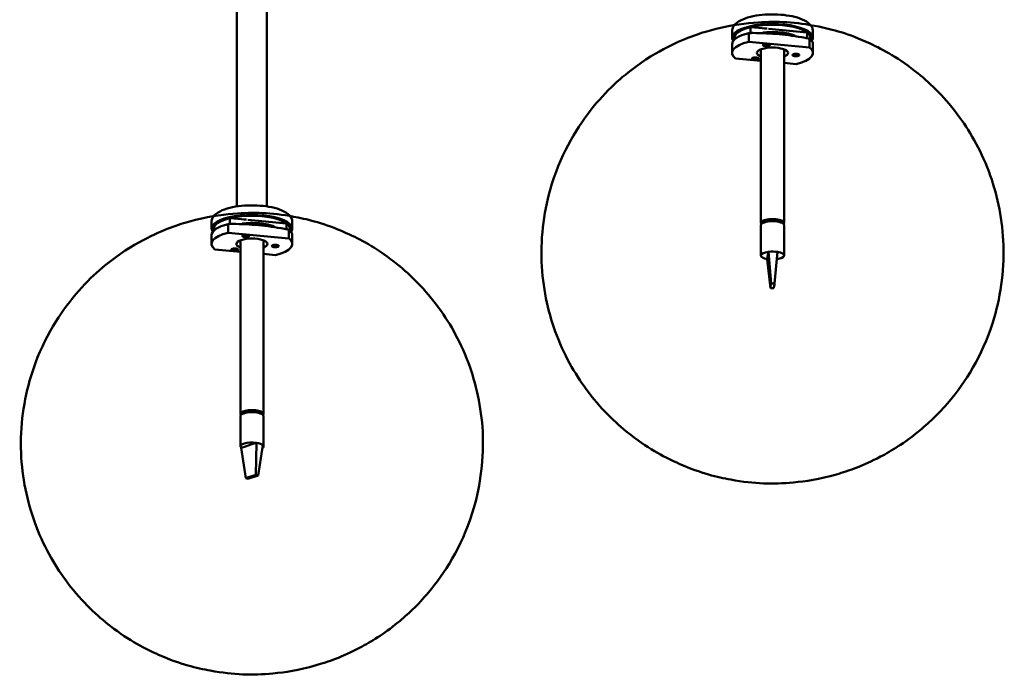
# Model space of a CAD drawing. Header units: millimetres. Extents: x 529 to 5146, y 983 to 3287.
# Tile 8 of 13: x 3882 to 4309, y 1891 to 2176. Entities that reach past the tile are written whole.
import ezdxf

# ---------------------------------------------------------------- set-up
doc = ezdxf.new("R2010")
doc.units = ezdxf.units.MM
doc.header["$LTSCALE"] = 18
doc.layers.add('Widoczne (ISO)', color=7, linetype='Continuous', lineweight=50)

msp = doc.modelspace()

# ---------------------------------------------------------------- linework, layer by layer
at = {"layer": 'Widoczne (ISO)'}
for p, q in [((3976.05, 2094.57), (3976.05, 2233.59)), ((3989.05, 2094.57), (3989.05, 2233.59)), ((4198.56, 2169.77), (4198.56, 2172.34)), ((4205.27, 2171.71), (4198.56, 2172.34)), ((4223.12, 2170.04), (4206.28, 2171.62)), ((4190.58, 2167.73), (4190.58, 2170.55)), ((4191.58, 2167.73), (4191.58, 2167.85)), ((4191.58, 2166.9), (4191.58, 2167.73)), ((4197.84, 2166), (4197.84, 2169.76)), ((4223.12, 2167.51), (4223.12, 2170.04)), ((4224.1, 2167.31), (4224.1, 2163.55)), ((4224.58, 2167.73), (4224.58, 2167.85)), ((4224.58, 2166.9), (4224.58, 2167.73)), ((4225.58, 2167.73), (4225.58, 2170.55)), ((4190.58, 2161.15), (4190.58, 2164.91)), ((4224.1, 2163.55), (4197.84, 2166)), ((4204.29, 2164.47), (4204.01, 2164.72)), ((4206.52, 2164.47), (4206.8, 2164.72)), ((4225.58, 2161.15), (4225.58, 2164.91)), ((4192.05, 2158.75), (4203.08, 2157.72)), ((4199.5, 2158.47), (4199.22, 2158.72)), ((4201.73, 2158.47), (4202.01, 2158.72)), ((4203.08, 2162.7), (4203.08, 2087.38)), ((4213.08, 2162.7), (4213.08, 2087.38)), ((4217.09, 2160.05), (4216.81, 2160.3)), ((4219.32, 2160.05), (4219.6, 2160.3)), ((4213.08, 2156.78), (4218.31, 2156.29)), ((3965.05, 2084.92), (3965.05, 2087.74)), ((3972.32, 2083.19), (3972.32, 2086.95)), ((3973.04, 2086.96), (3973.04, 2089.53)), ((3979.75, 2088.9), (3973.04, 2089.53)), ((3997.59, 2087.23), (3980.75, 2088.81)), ((3997.59, 2084.7), (3997.59, 2087.23)), ((4000.05, 2084.92), (4000.05, 2087.74)), ((4203.08, 2086.44), (4203.08, 2073.29)), ((4204.81, 2088.31), (4203.83, 2087.39)), ((4203.83, 2087.39), (4203.83, 2087.34)), ((4203.83, 2087.34), (4203.83, 2087.38)), ((4204.81, 2087.74), (4204.81, 2088.31)), ((4208.1, 2088.84), (4208.1, 2088.15)), ((4210.79, 2088.5), (4208.1, 2088.84)), ((4210.79, 2087.88), (4210.79, 2088.5)), ((4212.33, 2087.34), (4212.33, 2087.38)), ((4213.08, 2086.44), (4213.08, 2073.29)), ((3965.05, 2078.34), (3965.05, 2082.1)), ((3966.05, 2084.92), (3966.05, 2085.04)), ((3966.05, 2084.09), (3966.05, 2084.92)), ((3998.58, 2080.74), (3972.32, 2083.19)), ((3978.77, 2081.66), (3978.48, 2081.91)), ((3980.99, 2081.66), (3981.28, 2081.91)), ((3998.58, 2084.5), (3998.58, 2080.74)), ((3999.05, 2084.92), (3999.05, 2085.04)), ((3999.05, 2084.09), (3999.05, 2084.92)), ((4000.05, 2078.34), (4000.05, 2082.1)), ((3977.55, 2079.89), (3977.55, 2004.57)), ((3987.55, 2079.89), (3987.55, 2004.57)), ((3991.57, 2077.24), (3991.28, 2077.5)), ((3993.79, 2077.24), (3994.08, 2077.5)), ((3966.52, 2075.94), (3977.55, 2074.91)), ((3973.98, 2075.66), (3973.69, 2075.91)), ((3976.2, 2075.66), (3976.49, 2075.91)), ((3987.55, 2073.97), (3992.78, 2073.48)), ((4205.98, 2072.67), (4206.18, 2073.97)), ((4206.18, 2073.97), (4206.31, 2074.89)), ((4207.48, 2061.17), (4206.31, 2074.89)), ((4208.98, 2061.14), (4210.31, 2074.82)), ((4205.84, 2071.76), (4205.98, 2072.67)), ((4207.17, 2059.12), (4205.84, 2071.76)), ((4207.42, 2060.79), (4207.23, 2059.5)), ((4207.48, 2061.17), (4207.42, 2060.79)), ((4208.98, 2061.14), (4207.48, 2061.17)), ((4208.73, 2059.47), (4208.92, 2060.77)), ((4208.92, 2060.77), (4208.98, 2061.14)), ((4207.23, 2059.5), (4207.17, 2059.12)), ((4207.17, 2059.12), (4208.67, 2059.09)), ((4208.67, 2059.09), (4208.73, 2059.47)), ((3979.28, 2005.5), (3978.3, 2004.58)), ((3979.28, 2004.93), (3979.28, 2005.5)), ((3982.57, 2006.03), (3982.57, 2005.34)), ((3985.27, 2005.69), (3982.57, 2006.03)), ((3985.27, 2005.07), (3985.27, 2005.69)), ((3977.55, 2003.63), (3977.55, 1990.48)), ((3978.3, 2004.58), (3978.3, 2004.53)), ((3978.3, 2004.53), (3978.3, 2004.57)), ((3986.8, 2004.53), (3986.8, 2004.57)), ((3987.55, 2003.63), (3987.55, 1990.48)), ((3977.83, 1989.91), (3979.8, 1990.53)), ((3979.84, 1976.81), (3977.83, 1989.91)), ((3979.8, 1990.53), (3982.57, 1991.42)), ((3982.57, 1991.42), (3984.53, 1992.05)), ((3984.23, 1978.21), (3984.53, 1992.05)), ((3985.25, 1977.84), (3987.26, 1991.05)), ((3980.65, 1977.07), (3979.84, 1976.81)), ((3979.84, 1976.81), (3980.87, 1976.43)), ((3983.43, 1977.95), (3980.65, 1977.07)), ((3980.87, 1976.43), (3981.67, 1976.69)), ((3981.67, 1976.69), (3984.45, 1977.58)), ((3984.23, 1978.21), (3983.43, 1977.95)), ((3985.25, 1977.84), (3984.23, 1978.21)), ((3984.45, 1977.58), (3985.25, 1977.84))]:
    msp.add_line(p, q, dxfattribs=at)
for centre, major_axis, start_param, end_param in [((4208.08, 2167.73), (-17.5, 0), 2.903862, 6.520916), ((4208.08, 2167.73), (-16.5, 0), 3.141593, 6.283185), ((4208.08, 2167.73), (-16.5, 0), 5.326855, 6.283185), ((4204.59, 2170.75), (-3, 0), 4.333011, 4.716208), ((4208.08, 2164.91), (-17.5, 0), 5.336915, 6.283185), ((4208.08, 2167.73), (16.5, 0), 0, 0.42322), ((4208.08, 2164.91), (17.5, 0), 0, 0.41316), ((4208.08, 2161.15), (-17.5, 0), 5.336915, 6.696345), ((4208.08, 2161.15), (-6.75, 0), 2.404969, 7.019809), ((4205.41, 2164.91), (-1.5, 0), 0.284834, 0.3724), ((4205.41, 2164.91), (1.5, 0), 5.910786, 5.998351), ((4208.08, 2161.15), (17.5, 0), 5.336915, 6.696345), ((4200.62, 2158.91), (-1.5, 0), 0.284834, 0.3724), ((4200.62, 2158.91), (1.5, 0), 5.910786, 5.998351), ((4218.2, 2160.49), (-1.5, 0), 0.284834, 0.3724), ((4218.2, 2160.49), (1.5, 0), 5.910786, 5.998351), ((3982.55, 2084.92), (-17.5, 0), 2.903862, 6.520916), ((3982.55, 2084.92), (-16.5, 0), 3.141593, 6.283185), ((3982.55, 2082.1), (-17.5, 0), 5.336915, 6.283185), ((3982.55, 2084.92), (-16.5, 0), 5.326855, 6.283185), ((3979.07, 2087.94), (-3, 0), 4.333011, 4.716208), ((3982.55, 2084.92), (16.5, 0), 0, 0.42322), ((4208.08, 2087.38), (5, 0), 6.004858, 9.703105), ((4208.08, 2086.44), (-5, 0), 3.141593, 6.283185), ((4208.08, 2087.38), (-4.25, 0), 6.27815, 6.283185), ((4208.08, 2087.38), (4.25, 0), 1.565761, 2.447155), ((4208.08, 2087.38), (4.25, 0), 0, 0.876359), ((3982.55, 2078.34), (-17.5, 0), 5.336915, 6.696345), ((3979.88, 2082.1), (-1.5, 0), 0.284834, 0.3724), ((3979.88, 2082.1), (1.5, 0), 5.910786, 5.998351), ((3982.55, 2082.1), (17.5, 0), 0, 0.41316), ((3982.55, 2078.34), (-6.75, 0), 2.404969, 7.019809), ((3992.68, 2077.68), (-1.5, 0), 0.284834, 0.3724), ((3982.55, 2078.34), (17.5, 0), 5.336915, 6.696345), ((3992.68, 2077.68), (1.5, 0), 5.910786, 5.998351), ((3975.09, 2076.1), (-1.5, 0), 0.284834, 0.3724), ((3975.09, 2076.1), (1.5, 0), 5.910786, 5.998351), ((4208.08, 2073.29), (-5, 0), 5.072356, 7.390915), ((4208.08, 2073.29), (-5, 0), 4.249323, 5.072356), ((4208.08, 2073.29), (5, 0), 5.108954, 7.390915), ((3982.55, 2004.57), (5, 0), 6.004858, 9.703105), ((3982.55, 2003.63), (-5, 0), 3.141593, 6.283185), ((3982.55, 2004.57), (4.25, 0), 1.566432, 2.447826), ((3982.55, 2004.57), (4.25, 0), 0, 0.877029), ((3982.55, 2004.57), (-4.25, 0), 6.278821, 6.283185), ((3982.55, 1990.48), (-5, 0), 4.304607, 6.623166), ((3982.55, 1990.48), (5, 0), 0.33998, 1.163014), ((3982.55, 1990.48), (5, 0), 5.839252, 6.623166)]:
    msp.add_ellipse(centre, major_axis=major_axis, ratio=0.34202, start_param=start_param, end_param=end_param, dxfattribs=at)
for centre, major_axis in [((4205.41, 2164.62), (1.5, 0)), ((4205.41, 2164.62), (-1.19, 0)), ((4200.62, 2158.62), (1.5, 0)), ((4200.62, 2158.62), (1.19, 0)), ((4218.2, 2160.2), (1.5, 0)), ((4218.2, 2160.2), (-1.19, 0)), ((3979.88, 2081.81), (1.5, 0)), ((3979.88, 2081.81), (-1.19, 0)), ((3992.68, 2077.39), (1.5, 0)), ((3992.68, 2077.39), (-1.19, 0)), ((3975.09, 2075.81), (1.5, 0)), ((3975.09, 2075.81), (1.19, 0))]:
    msp.add_ellipse(centre, major_axis=major_axis, ratio=0.34202, dxfattribs=at)
for points, knots in [([(4190.58, 2170.55), (4190.58, 2171.21), (4190.76, 2171.87), (4191.44, 2173.15), (4191.98, 2173.72), (4193.59, 2174.99), (4194.8, 2175.59), (4197.63, 2176.6), (4199.25, 2177), (4202.68, 2177.57), (4204.46, 2177.74), (4208.06, 2177.88), (4209.87, 2177.85), (4213.39, 2177.58), (4215.09, 2177.34), (4218.25, 2176.67), (4219.71, 2176.23), (4222.31, 2175.12), (4223.44, 2174.45), (4224.66, 2173.14), (4224.98, 2172.7), (4225.44, 2171.7), (4225.58, 2171.12), (4225.58, 2170.55)], [5.493031, 5.493031, 5.493031, 5.493031, 5.673095, 5.673095, 5.901075, 5.901075, 6.257037, 6.257037, 6.6141, 6.6141, 6.952198, 6.952198, 7.284879, 7.284879, 7.618491, 7.618491, 7.960248, 7.960248, 8.325049, 8.325049, 8.478912, 8.478912, 8.634624, 8.634624, 8.634624, 8.634624]), ([(4129.12, 2136.04), (4122.56, 2127.62), (4115.81, 2116.13), (4108.83, 2091.46), (4107.46, 2079.83), (4108.79, 2057.82), (4111.2, 2047.54), (4118.43, 2028.72), (4123.38, 2020.55), (4134.76, 2005.56), (4141.13, 1999.8), (4155.15, 1988.93), (4161.96, 1985.51), (4177.41, 1978.69), (4184.14, 1977.2), (4200.53, 1974.2), (4208.08, 1974.07), (4222.5, 1975.38), (4228.23, 1976.21), (4241, 1979.89), (4247.01, 1981.92), (4259.64, 1988.6), (4265.08, 1991.88), (4275.47, 2000.35), (4279.98, 2004.53), (4291.5, 2018.19), (4298.83, 2029.54), (4306.74, 2054.48), (4308.51, 2066.18), (4307.79, 2088.43), (4305.66, 2098.86), (4298.88, 2117.99), (4294.1, 2126.37), (4283.02, 2141.71), (4276.73, 2147.69), (4262.89, 2158.92), (4256.09, 2162.53), (4240.73, 2169.69), (4233.99, 2171.33), (4217.7, 2174.67), (4210.31, 2174.89), (4196.55, 2174.04), (4190.94, 2173.37), (4178.46, 2170.24), (4172.43, 2168.44), (4159.92, 2162.37), (4154.85, 2159.58), (4143.04, 2150.94), (4136.18, 2145.08), (4129.12, 2136.04)], [0, 0, 0, 0, 0.164346, 0.164346, 0.281443, 0.281443, 0.391244, 0.391244, 0.514685, 0.514685, 0.67628, 0.67628, 0.92037, 0.92037, 1.340101, 1.340101, 2.091754, 2.091754, 2.532204, 2.532204, 2.828297, 2.828297, 3.004823, 3.004823, 3.121448, 3.121448, 3.294373, 3.294373, 3.413409, 3.413409, 3.522957, 3.522957, 3.644369, 3.644369, 3.801282, 3.801282, 4.035402, 4.035402, 4.434035, 4.434035, 5.151937, 5.151937, 5.606663, 5.606663, 5.929696, 5.929696, 6.10644, 6.10644, 6.283185, 6.283185, 6.283185, 6.283185]), ([(4197.84, 2169.76), (4198.47, 2169.77), (4199.09, 2169.78), (4203.56, 2169.78), (4207.35, 2169.56), (4214.59, 2168.89), (4218.38, 2168.39), (4222.85, 2167.56), (4223.48, 2167.44), (4224.1, 2167.31)], [28.725417, 28.725417, 28.725417, 28.725417, 28.907696, 28.907696, 30.033003, 30.033003, 31.15831, 31.15831, 31.340589, 31.340589, 31.340589, 31.340589]), ([(4217.75, 2168.68), (4216.98, 2168.99), (4216.07, 2169.27), (4213.93, 2169.74), (4212.69, 2169.94), (4210.08, 2170.18), (4208.72, 2170.22), (4206.18, 2170.18), (4205.01, 2170.1), (4203.88, 2169.96)], [4.107624, 4.107624, 4.107624, 4.107624, 4.392792, 4.392792, 4.710019, 4.710019, 5.028292, 5.028292, 5.308473, 5.308473, 5.308473, 5.308473]), ([(3965.05, 2087.74), (3965.05, 2088.41), (3965.23, 2089.06), (3965.91, 2090.34), (3966.45, 2090.91), (3968.06, 2092.18), (3969.27, 2092.78), (3972.1, 2093.79), (3973.73, 2094.19), (3977.15, 2094.76), (3978.93, 2094.93), (3982.53, 2095.07), (3984.34, 2095.04), (3987.86, 2094.77), (3989.56, 2094.53), (3992.73, 2093.86), (3994.18, 2093.42), (3996.79, 2092.31), (3997.91, 2091.64), (3999.14, 2090.33), (3999.45, 2089.89), (3999.91, 2088.89), (4000.05, 2088.31), (4000.05, 2087.74)], [5.493031, 5.493031, 5.493031, 5.493031, 5.673095, 5.673095, 5.901075, 5.901075, 6.257037, 6.257037, 6.6141, 6.6141, 6.952198, 6.952198, 7.284879, 7.284879, 7.618491, 7.618491, 7.960248, 7.960248, 8.325049, 8.325049, 8.478912, 8.478912, 8.634624, 8.634624, 8.634624, 8.634624]), ([(3903.59, 2053.23), (3897.03, 2044.82), (3890.28, 2033.32), (3883.31, 2008.65), (3881.93, 1997.02), (3883.27, 1975.02), (3885.68, 1964.74), (3892.9, 1945.92), (3897.86, 1937.74), (3909.23, 1922.75), (3915.6, 1916.99), (3929.62, 1906.12), (3936.43, 1902.7), (3951.88, 1895.88), (3958.62, 1894.39), (3975.01, 1891.39), (3982.56, 1891.26), (3996.97, 1892.57), (4002.7, 1893.4), (4015.47, 1897.08), (4021.48, 1899.11), (4034.11, 1905.79), (4039.55, 1909.07), (4049.95, 1917.54), (4054.45, 1921.73), (4065.97, 1935.38), (4073.31, 1946.73), (4081.21, 1971.67), (4082.98, 1983.37), (4082.26, 2005.62), (4080.13, 2016.05), (4073.35, 2035.18), (4068.57, 2043.56), (4057.49, 2058.9), (4051.21, 2064.88), (4037.37, 2076.11), (4030.56, 2079.72), (4015.2, 2086.88), (4008.46, 2088.53), (3992.18, 2091.86), (3984.79, 2092.08), (3971.02, 2091.23), (3965.41, 2090.56), (3952.93, 2087.43), (3946.9, 2085.63), (3934.4, 2079.57), (3929.33, 2076.77), (3917.51, 2068.13), (3910.65, 2062.27), (3903.59, 2053.23)], [0, 0, 0, 0, 0.164346, 0.164346, 0.281443, 0.281443, 0.391244, 0.391244, 0.514685, 0.514685, 0.67628, 0.67628, 0.92037, 0.92037, 1.340101, 1.340101, 2.091754, 2.091754, 2.532204, 2.532204, 2.828297, 2.828297, 3.004823, 3.004823, 3.121448, 3.121448, 3.294373, 3.294373, 3.413409, 3.413409, 3.522957, 3.522957, 3.644369, 3.644369, 3.801282, 3.801282, 4.035402, 4.035402, 4.434035, 4.434035, 5.151937, 5.151937, 5.606663, 5.606663, 5.929696, 5.929696, 6.10644, 6.10644, 6.283185, 6.283185, 6.283185, 6.283185]), ([(3972.32, 2086.95), (3972.94, 2086.96), (3973.57, 2086.97), (3978.04, 2086.97), (3981.83, 2086.75), (3989.06, 2086.08), (3992.86, 2085.58), (3997.33, 2084.75), (3997.95, 2084.63), (3998.58, 2084.5)], [28.725417, 28.725417, 28.725417, 28.725417, 28.907696, 28.907696, 30.033003, 30.033003, 31.15831, 31.15831, 31.340589, 31.340589, 31.340589, 31.340589]), ([(3992.23, 2085.87), (3991.45, 2086.18), (3990.54, 2086.46), (3988.41, 2086.94), (3987.16, 2087.13), (3984.56, 2087.37), (3983.2, 2087.42), (3980.66, 2087.37), (3979.48, 2087.29), (3978.36, 2087.15)], [4.107624, 4.107624, 4.107624, 4.107624, 4.392792, 4.392792, 4.710019, 4.710019, 5.028292, 5.028292, 5.308473, 5.308473, 5.308473, 5.308473])]:
    msp.add_open_spline(points, degree=3, knots=knots, dxfattribs=at)

doc.saveas('drawing.dxf')
